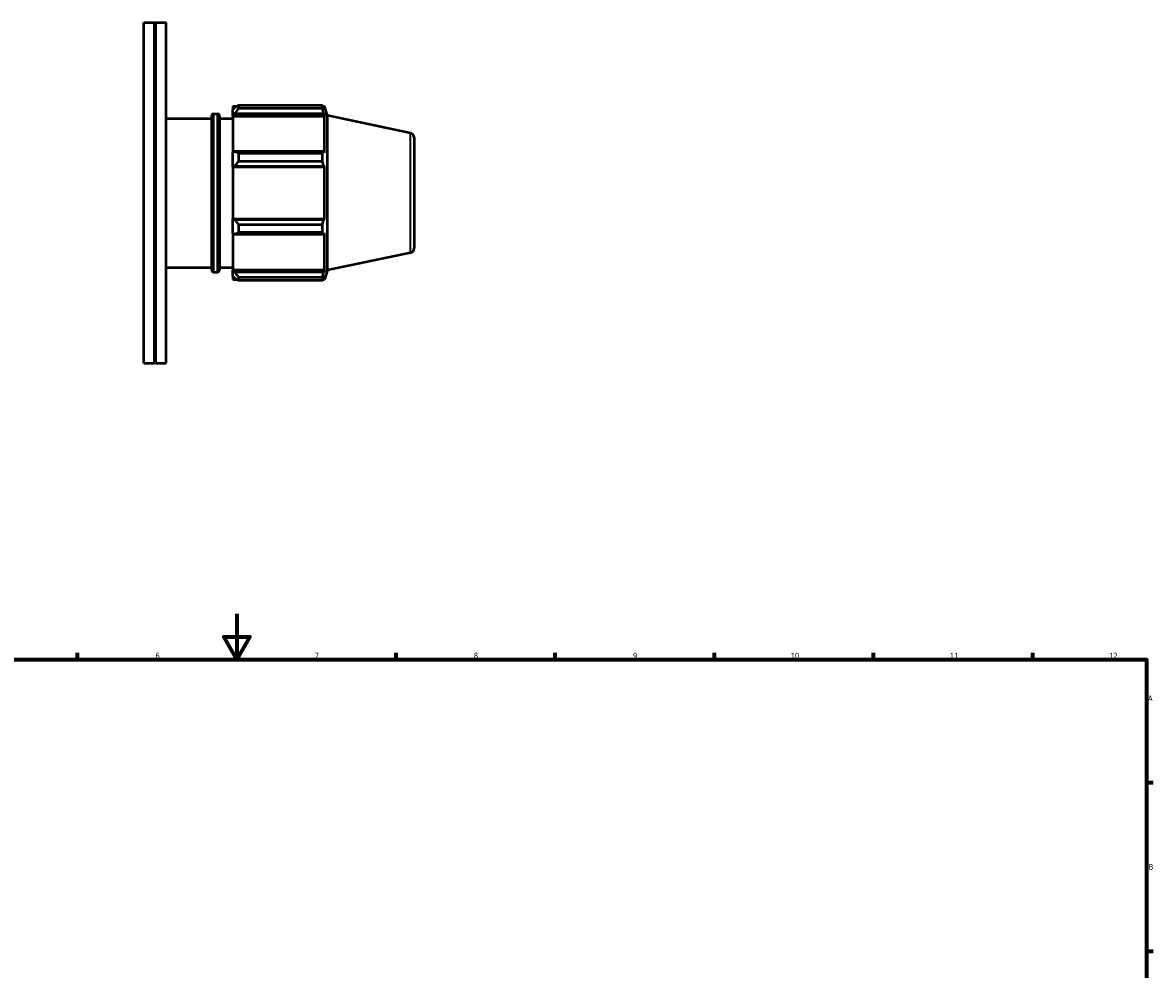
# Model space of a CAD drawing. Header units: millimetres. Extents: x -162 to 1122, y -108 to 911.
# Tile 6 of 7: x 326 to 824, y 437 to 854. Entities that reach past the tile are written whole.
import ezdxf

# ---------------------------------------------------------------- set-up
doc = ezdxf.new("R2010")
doc.units = ezdxf.units.MM
for name, color, linetype, lineweight in [('Border (ISO)', 7, 'Continuous', 70), ('Visible (ISO)', 7, 'Continuous', 50), ('Visible Narrow (ISO)', 7, 'Continuous', 35)]:
    doc.layers.add(name, color=color, linetype=linetype, lineweight=lineweight)
doc.styles.add('Note Text (ISO)', font='tahoma.ttf')

# ---------------------------------------------------------------- blocks, each defined once
blk = doc.blocks.new('Borders Default Border')
at = {"layer": 'Border (ISO)'}
for p, q in [((350.42, 574), (350.42, 576.9)), ((490.58, 574), (490.58, 576.9)), ((560.67, 574), (560.67, 576.9)), ((630.75, 574), (630.75, 576.9)), ((700.83, 574), (700.83, 576.9)), ((770.92, 574), (770.92, 576.9)), ((821, 519.75), (823.9, 519.75)), ((821, 445.5), (823.9, 445.5))]:
    blk.add_line(p, q, dxfattribs=at)
at = {"layer": 'Border (ISO)', "flags": 128}
for points in [[(420.5, 594), (420.5, 574), (414.73, 584), (426.27, 584), (420.5, 574)], [(20, 20), (20, 574), (821, 574), (821, 20), (20, 20)]]:
    blk.add_lwpolyline(points, dxfattribs=at)
at = {"layer": 'Border (ISO)', "color": 232, "true_color": 0xca0064, "char_height": 2.5, "attachment_point": 7, "style": 'Note Text (ISO)'}
for s, insert in [('6', (384.66, 574.35)), ('7', (454.77, 574.4)), ('8', (524.81, 574.34)), ('9', (594.88, 574.35)), ('10', (664.29, 574.35)), ('11', (734.37, 574.4)), ('12', (804.46, 574.4)), ('A', (821.59, 555.62)), ('B', (821.89, 481.37))]:
    blk.add_mtext(s, dxfattribs=dict(at, insert=insert))

msp = doc.modelspace()

# ---------------------------------------------------------------- linework, layer by layer
at = {"layer": 'Visible (ISO)'}
for p, q in [((379.531, 704.482), (379.531, 854.482)), ((379.531, 854.482), (384.19, 854.482)), ((384.19, 704.482), (384.19, 854.482)), ((384.49, 854.182), (384.19, 854.482)), ((384.49, 854.182), (384.79, 854.482)), ((384.49, 704.782), (384.49, 854.182)), ((384.79, 704.482), (384.79, 854.482)), ((384.79, 854.482), (389.448, 854.482)), ((389.448, 704.482), (389.448, 854.482)), ((418.801, 817.612), (418.801, 816.239)), ((418.801, 817.612), (420.547, 817.612)), ((419.621, 817.021), (418.801, 816.239)), ((421.261, 818.06), (421.261, 816.578)), ((421.261, 818.06), (458.207, 818.06)), ((458.207, 816.578), (421.261, 816.578)), ((458.207, 816.578), (458.207, 818.06)), ((458.44, 817.612), (459.14, 817.612)), ((459.14, 815.848), (458.74, 817.021)), ((459.14, 815.848), (459.14, 817.612)), ((460.451, 813.576), (459.14, 817.612)), ((389.448, 812.282), (409.451, 812.282)), ((409.451, 745.432), (409.451, 813.532)), ((410.251, 814.332), (412.051, 814.332)), ((412.851, 813.532), (412.851, 745.432)), ((412.851, 812.282), (418.801, 812.282)), ((418.801, 813.668), (418.801, 816.239)), ((418.801, 813.668), (419.621, 814.395)), ((418.801, 813.304), (418.801, 813.668)), ((418.801, 813.304), (418.801, 797.278)), ((418.801, 813.304), (459.14, 813.304)), ((419.621, 814.395), (458.74, 814.395)), ((458.74, 814.395), (459.14, 813.304)), ((459.14, 797.089), (459.14, 813.304)), ((460.451, 745.388), (460.451, 813.576)), ((496.947, 805.819), (460.451, 813.576)), ((498.531, 803.863), (498.531, 755.102)), ((419.621, 797.657), (418.801, 797.278)), ((418.801, 791.072), (418.801, 797.278)), ((458.74, 797.657), (419.621, 797.657)), ((421.261, 796.944), (421.261, 793.365)), ((421.261, 796.944), (458.207, 796.944)), ((458.207, 793.365), (458.207, 796.944)), ((459.14, 797.089), (458.74, 797.657)), ((458.207, 793.365), (421.261, 793.365)), ((418.801, 791.072), (419.621, 791.318)), ((418.801, 790.948), (418.801, 791.072)), ((418.801, 790.948), (418.801, 768.016)), ((418.801, 790.948), (459.14, 790.948)), ((419.621, 791.318), (458.74, 791.318)), ((458.74, 791.318), (459.14, 790.948)), ((459.14, 768.016), (459.14, 790.948)), ((418.801, 767.893), (418.801, 768.016)), ((418.801, 768.016), (459.14, 768.016)), ((418.801, 761.687), (418.801, 767.893)), ((419.621, 767.647), (418.801, 767.893)), ((458.74, 767.647), (419.621, 767.647)), ((459.14, 768.016), (458.74, 767.647)), ((418.801, 761.687), (419.621, 761.308)), ((418.801, 761.687), (418.801, 745.661)), ((421.261, 765.599), (421.261, 762.02)), ((421.261, 765.599), (458.207, 765.599)), ((458.207, 762.02), (421.261, 762.02)), ((458.207, 762.02), (458.207, 765.599)), ((458.74, 761.308), (459.14, 761.876)), ((459.14, 745.661), (459.14, 761.876)), ((419.621, 761.308), (458.74, 761.308)), ((496.947, 753.146), (460.451, 745.388)), ((389.448, 746.682), (409.451, 746.682)), ((412.851, 746.682), (418.801, 746.682)), ((410.251, 744.632), (412.051, 744.632)), ((418.801, 745.297), (418.801, 745.661)), ((418.801, 745.661), (459.14, 745.661)), ((418.801, 742.726), (418.801, 745.297)), ((419.621, 744.57), (418.801, 745.297)), ((418.801, 742.726), (419.621, 741.944)), ((418.801, 742.726), (418.801, 741.352)), ((458.74, 744.57), (419.621, 744.57)), ((421.261, 742.387), (421.261, 740.904)), ((421.261, 742.387), (458.207, 742.387)), ((458.207, 740.904), (458.207, 742.387)), ((459.14, 745.661), (458.74, 744.57)), ((458.74, 741.944), (459.14, 743.117)), ((460.451, 745.388), (459.14, 741.352)), ((459.14, 741.352), (459.14, 743.117)), ((418.801, 741.352), (420.547, 741.352)), ((458.207, 740.904), (421.261, 740.904)), ((458.44, 741.352), (459.14, 741.352)), ((379.531, 704.482), (384.19, 704.482)), ((384.49, 704.782), (384.19, 704.482)), ((384.49, 704.782), (384.79, 704.482)), ((384.79, 704.482), (389.448, 704.482))]:
    msp.add_line(p, q, dxfattribs=at)
for centre, radius, start, end in [((410.251, 813.532), 0.8, 90, 180), ((412.051, 813.532), 0.8, 0, 90), ((496.531, 803.863), 2, 0, 78), ((496.531, 755.102), 2, 282, 0), ((410.251, 745.432), 0.8, 180, 270), ((412.051, 745.432), 0.8, 270, 0)]:
    msp.add_arc(centre, radius, start, end, dxfattribs=at)
for points, weights in [([(421.261, 818.06), (420.408, 817.53), (419.621, 817.021)], [1.01661217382, 1.01178580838, 1.0061603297]), ([(419.621, 814.395), (420.408, 815.464), (421.261, 816.578)], [1.0061603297, 1.01178580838, 1.01661217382]), ([(458.207, 818.06), (458.484, 817.53), (458.74, 817.021)], [1, 1.00202157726, 1.00322761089]), ([(458.74, 814.395), (458.484, 815.464), (458.207, 816.578)], [1.00322761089, 1.00202157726, 1]), ([(421.261, 796.944), (420.408, 797.308), (419.621, 797.657)], [1.01661217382, 1.01178580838, 1.0061603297]), ([(458.207, 796.944), (458.484, 797.308), (458.74, 797.657)], [1, 1.00202157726, 1.00322761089]), ([(419.621, 791.318), (420.408, 792.321), (421.261, 793.365)], [1.0061603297, 1.01178580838, 1.01661217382]), ([(458.74, 791.318), (458.484, 792.321), (458.207, 793.365)], [1.00322761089, 1.00202157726, 1]), ([(421.261, 765.599), (420.408, 766.644), (419.621, 767.647)], [1.01661217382, 1.01178580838, 1.0061603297]), ([(458.207, 765.599), (458.484, 766.644), (458.74, 767.647)], [1, 1.00202157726, 1.00322761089]), ([(419.621, 761.308), (420.408, 761.657), (421.261, 762.02)], [1.0061603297, 1.01178580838, 1.01661217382]), ([(458.74, 761.308), (458.484, 761.657), (458.207, 762.02)], [1.00322761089, 1.00202157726, 1]), ([(421.261, 742.387), (420.408, 743.5), (419.621, 744.57)], [1.01661217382, 1.01178580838, 1.0061603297]), ([(419.621, 741.944), (420.408, 741.435), (421.261, 740.904)], [1.0061603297, 1.01178580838, 1.01661217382]), ([(458.207, 742.387), (458.484, 743.5), (458.74, 744.57)], [1, 1.00202157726, 1.00322761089]), ([(458.74, 741.944), (458.484, 741.435), (458.207, 740.904)], [1.00322761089, 1.00202157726, 1])]:
    msp.add_rational_spline(points, weights, degree=2, dxfattribs=at)
at = {"layer": 'Visible Narrow (ISO)'}
for p, q in [((410.251, 813.903), (410.251, 745.061)), ((412.051, 745.061), (412.051, 813.903)), ((496.947, 753.47), (496.947, 805.495))]:
    msp.add_line(p, q, dxfattribs=at)

# ---------------------------------------------------------------- block references
msp.add_blockref('Borders Default Border', (0, 0))

doc.saveas('drawing.dxf')
